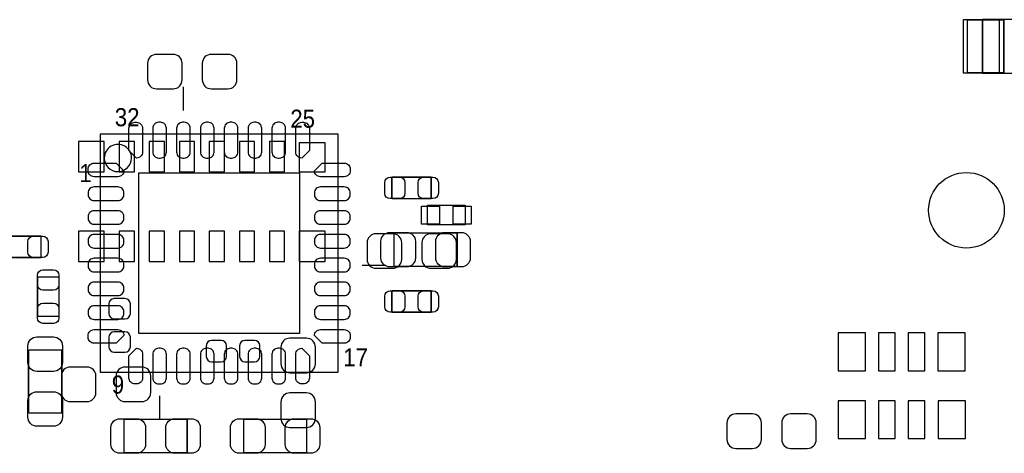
# Model space of a CAD drawing. Extents: x -19 to 83, y 27 to 85.
# Tile 3 of 10: x 24.69 to 41.22, y 38.08 to 45.37. Entities that reach past the tile are written whole.
import ezdxf

# ---------------------------------------------------------------- set-up
doc = ezdxf.new("R2010")
doc.units = 0
for name, color, linetype in [('PG_ASSEMBLY_TOP', 7, 'CONTINUOUS'), ('PIN_BOTTOM', 40, 'CONTINUOUS'), ('PIN_TOP', 5, 'CONTINUOUS')]:
    doc.layers.add(name, color=color, linetype=linetype)

msp = doc.modelspace()

# ---------------------------------------------------------------- linework, layer by layer
at = {"layer": 'PG_ASSEMBLY_TOP'}
for points in [[(40.856408, 44.473622), (42.556176, 44.473622), (42.556176, 45.373798), (40.856408, 45.373798), (40.856408, 44.473622)], [(27.437334, 43.84802), (27.437334, 44.2468)], [(26.037794, 39.44874), (30.035754, 39.44874), (30.035754, 43.4467), (26.037794, 43.4467), (26.037794, 39.44874)], [(31.536132, 41.9227), (31.536132, 42.2529)], [(31.536132, 42.2529), (32.166052, 42.2529)], [(32.166052, 42.2529), (32.166052, 41.9227)], [(32.166052, 41.9227), (31.536132, 41.9227)], [(30.437074, 41.24706), (30.835854, 41.24706)], [(27.036014, 39.04742), (27.036014, 38.64864)]]:
    msp.add_lwpolyline(points, dxfattribs=at)
msp.add_lwpolyline([(40.856408, 44.473622), (40.856408, 45.373798), (41.206166, 45.373798), (41.206166, 44.473622)], close=True, dxfattribs=at)
msp.add_lwpolyline([(26.566114, 43.047666, 1.000235), (26.10739, 43.047666, 0.999765), (26.566114, 43.047666)], format="xyb", dxfattribs=at)
at = {"layer": 'PG_ASSEMBLY_TOP', "const_width": 0.024892}
for points in [[(30.936946, 42.725086), (31.596838, 42.725086)], [(30.936946, 42.364914), (30.936946, 42.725086)], [(31.596838, 42.725086), (31.596838, 42.364914)], [(31.596838, 42.364914), (30.936946, 42.364914)], [(24.383746, 41.734486), (25.043638, 41.734486)], [(25.043638, 41.734486), (25.043638, 41.374314)], [(30.972252, 41.226232), (30.972252, 41.786048)], [(30.972252, 41.786048), (32.032448, 41.786048)], [(32.032448, 41.786048), (32.032448, 41.226232)], [(25.043638, 41.374314), (24.383746, 41.374314)], [(32.032448, 41.226232), (30.972252, 41.226232)], [(24.986742, 40.386762), (24.986742, 41.046654)], [(24.986742, 41.046654), (25.346914, 41.046654)], [(25.346914, 41.046654), (25.346914, 40.386762)], [(30.936946, 40.815006), (31.596838, 40.815006)], [(30.936946, 40.454834), (30.936946, 40.815006)], [(31.596838, 40.815006), (31.596838, 40.454834)], [(25.346914, 40.386762), (24.986742, 40.386762)], [(31.596838, 40.454834), (30.936946, 40.454834)], [(24.835866, 38.758622), (24.835866, 39.818818)], [(24.835866, 39.818818), (25.395682, 39.818818)], [(25.395682, 39.818818), (25.395682, 38.758622)], [(25.395682, 38.758622), (24.835866, 38.758622)], [(26.439876, 38.094412), (26.439876, 38.654228)], [(26.439876, 38.654228), (27.500072, 38.654228)], [(27.500072, 38.654228), (27.500072, 38.094412)], [(28.446476, 38.654228), (29.506672, 38.654228)], [(28.446476, 38.094412), (28.446476, 38.654228)], [(29.506672, 38.654228), (29.506672, 38.094412)], [(27.500072, 38.094412), (26.439876, 38.094412)], [(29.506672, 38.094412), (28.446476, 38.094412)]]:
    msp.add_lwpolyline(points, dxfattribs=at)
at = {"layer": 'PIN_BOTTOM'}
for points in [[(40.52951, 45.36821), (40.52951, 44.47921), (41.13911, 44.47921), (41.13911, 45.36821)], [(26.108152, 42.81678), (26.108152, 43.32478), (25.676352, 43.32478), (25.676352, 42.81678)], [(26.359612, 43.32478), (26.359612, 42.81678), (26.613612, 42.81678), (26.613612, 43.32478)], [(26.862532, 43.32478), (26.862532, 42.81678), (27.116532, 42.81678), (27.116532, 43.32478)], [(27.367992, 43.32478), (27.367992, 42.81678), (27.621992, 42.81678), (27.621992, 43.32478)], [(27.870912, 43.32478), (27.870912, 42.81678), (28.124912, 42.81678), (28.124912, 43.32478)], [(28.376372, 43.32478), (28.376372, 42.81678), (28.630372, 42.81678), (28.630372, 43.32478)], [(28.879292, 43.32478), (28.879292, 42.81678), (29.133292, 42.81678), (29.133292, 43.32478)], [(29.814012, 42.81678), (29.814012, 43.303698), (29.382212, 43.303698), (29.382212, 42.81678)], [(25.676352, 41.81602), (25.676352, 41.30802), (26.108152, 41.30802), (26.108152, 41.81602)], [(26.359612, 41.81602), (26.359612, 41.30802), (26.613612, 41.30802), (26.613612, 41.81602)], [(26.862532, 41.81602), (26.862532, 41.30802), (27.116532, 41.30802), (27.116532, 41.81602)], [(27.367992, 41.81602), (27.367992, 41.30802), (27.621992, 41.30802), (27.621992, 41.81602)], [(27.870912, 41.81602), (27.870912, 41.30802), (28.124912, 41.30802), (28.124912, 41.81602)], [(28.376372, 41.81602), (28.376372, 41.30802), (28.630372, 41.30802), (28.630372, 41.81602)], [(28.879292, 41.81602), (28.879292, 41.30802), (29.133292, 41.30802), (29.133292, 41.81602)], [(29.382212, 41.81602), (29.382212, 41.30802), (29.814012, 41.30802), (29.814012, 41.81602)], [(38.886892, 39.4716), (38.886892, 40.1066), (38.429692, 40.1066), (38.429692, 39.4716)], [(39.384732, 39.4716), (39.384732, 40.1066), (39.105332, 40.1066), (39.105332, 39.4716)], [(39.885112, 39.4716), (39.885112, 40.1066), (39.605712, 40.1066), (39.605712, 39.4716)], [(40.563292, 39.4716), (40.563292, 40.1066), (40.106092, 40.1066), (40.106092, 39.4716)], [(38.886892, 38.3286), (38.886892, 38.9636), (38.429692, 38.9636), (38.429692, 38.3286)], [(39.387272, 38.3286), (39.387272, 38.9636), (39.107872, 38.9636), (39.107872, 38.3286)], [(39.887652, 38.3286), (39.887652, 38.9636), (39.608252, 38.9636), (39.608252, 38.3286)], [(40.568372, 38.3286), (40.568372, 38.9636), (40.111172, 38.9636), (40.111172, 38.3286)]]:
    msp.add_lwpolyline(points, close=True, dxfattribs=at)
for points in [[(26.983944, 44.210732), (27.263852, 44.210732, 0.414846), (27.413966, 44.360846), (27.413966, 44.640754, 0.414846), (27.263852, 44.790868), (26.983944, 44.790868, 0.414846), (26.83383, 44.640754), (26.83383, 44.360846, 0.414846)], [(28.18384, 44.790868), (27.903932, 44.790868, 0.414846), (27.753818, 44.640754), (27.753818, 44.360846, 0.414846), (27.903932, 44.210732), (28.18384, 44.210732, 0.414846), (28.333954, 44.360846), (28.333954, 44.640754, 0.414846)], [(30.671262, 41.193212), (30.95117, 41.193212, 0.414846), (31.101284, 41.343326), (31.101284, 41.623234, 0.414846), (30.95117, 41.773348), (30.671262, 41.773348, 0.414846), (30.521148, 41.623234), (30.521148, 41.343326, 0.414846)], [(31.871158, 41.773348), (31.59125, 41.773348, 0.414846), (31.441136, 41.623234), (31.441136, 41.343326, 0.414846), (31.59125, 41.193212), (31.871158, 41.193212, 0.414846), (32.021272, 41.343326), (32.021272, 41.623234, 0.414846)], [(26.185114, 40.593518), (26.185114, 40.433498, 0.413587), (26.275284, 40.343582), (26.455116, 40.343582, 0.413587), (26.545286, 40.433498), (26.545286, 40.593518, 0.413587), (26.455116, 40.683434), (26.275284, 40.683434, 0.413587)], [(26.545286, 39.873682), (26.545286, 40.033702, 0.413587), (26.455116, 40.123618), (26.275284, 40.123618, 0.413587), (26.185114, 40.033702), (26.185114, 39.873682, 0.413587), (26.275284, 39.783766), (26.455116, 39.783766, 0.413587)], [(29.072332, 39.868348), (29.072332, 39.58844, 0.414846), (29.222446, 39.438326), (29.502354, 39.438326, 0.414846), (29.652468, 39.58844), (29.652468, 39.868348, 0.414846), (29.502354, 40.018462), (29.222446, 40.018462, 0.414846)], [(27.910282, 39.621714), (28.070302, 39.621714, 0.413587), (28.160218, 39.711884), (28.160218, 39.891716, 0.413587), (28.070302, 39.981886), (27.910282, 39.981886, 0.413587), (27.820366, 39.891716), (27.820366, 39.711884, 0.413587)], [(28.630118, 39.981886), (28.470098, 39.981886, 0.413587), (28.380182, 39.891716), (28.380182, 39.711884, 0.413587), (28.470098, 39.621714), (28.630118, 39.621714, 0.413587), (28.720034, 39.711884), (28.720034, 39.891716, 0.413587)], [(25.536652, 38.952932), (25.81656, 38.952932, 0.414846), (25.966674, 39.103046), (25.966674, 39.382954, 0.414846), (25.81656, 39.533068), (25.536652, 39.533068, 0.414846), (25.386538, 39.382954), (25.386538, 39.103046, 0.414846)], [(26.736548, 39.533068), (26.45664, 39.533068, 0.414846), (26.306526, 39.382954), (26.306526, 39.103046, 0.414846), (26.45664, 38.952932), (26.736548, 38.952932, 0.414846), (26.886662, 39.103046), (26.886662, 39.382954, 0.414846)], [(29.652468, 38.668452), (29.652468, 38.94836, 0.414846), (29.502354, 39.098474), (29.222446, 39.098474, 0.414846), (29.072332, 38.94836), (29.072332, 38.668452, 0.414846), (29.222446, 38.518338), (29.502354, 38.518338, 0.414846)], [(36.712144, 38.165532), (36.992052, 38.165532, 0.414846), (37.142166, 38.315646), (37.142166, 38.595554, 0.414846), (36.992052, 38.745668), (36.712144, 38.745668, 0.414846), (36.56203, 38.595554), (36.56203, 38.315646, 0.414846)], [(37.91204, 38.745668), (37.632132, 38.745668, 0.414846), (37.482018, 38.595554), (37.482018, 38.315646, 0.414846), (37.632132, 38.165532), (37.91204, 38.165532, 0.414846), (38.062154, 38.315646), (38.062154, 38.595554, 0.414846)]]:
    msp.add_lwpolyline(points, format="xyb", close=True, dxfattribs=at)
msp.add_circle((40.583612, 42.168572), 0.635, dxfattribs=at)
at = {"layer": 'PIN_TOP'}
for points in [[(40.601392, 44.47921), (40.601392, 45.36821), (41.210992, 45.36821), (41.210992, 44.47921)], [(26.686764, 40.09771), (26.686764, 42.79773), (29.386784, 42.79773), (29.386784, 40.09771)], [(31.736538, 42.2402), (31.736538, 41.9354), (31.431738, 41.9354), (31.431738, 42.2402)], [(32.270446, 42.2402), (32.270446, 41.9354), (31.965646, 41.9354), (31.965646, 42.2402)]]:
    msp.add_lwpolyline(points, close=True, dxfattribs=at)
for points in [[(26.65095, 43.647614, -0.414214), (26.751026, 43.547538), (26.751026, 43.147742, -0.414214), (26.65095, 43.047666), (26.522426, 43.17619), (26.522426, 43.547538, -0.414214), (26.622502, 43.647614)], [(27.051, 43.647614), (27.022552, 43.647614, 0.414214), (26.922476, 43.547538), (26.922476, 43.147742, 0.414214), (27.022552, 43.047666), (27.051, 43.047666, 0.414214), (27.151076, 43.147742), (27.151076, 43.547538, 0.414214)], [(27.45105, 43.647614), (27.422602, 43.647614, 0.414214), (27.322526, 43.547538), (27.322526, 43.147742, 0.414214), (27.422602, 43.047666), (27.45105, 43.047666, 0.414214), (27.551126, 43.147742), (27.551126, 43.547538, 0.414214)], [(27.8511, 43.647614), (27.822652, 43.647614, 0.414214), (27.722576, 43.547538), (27.722576, 43.147742, 0.414214), (27.822652, 43.047666), (27.8511, 43.047666, 0.414214), (27.951176, 43.147742), (27.951176, 43.547538, 0.414214)], [(28.250896, 43.647614), (28.222448, 43.647614, 0.414214), (28.122372, 43.547538), (28.122372, 43.147742, 0.414214), (28.222448, 43.047666), (28.250896, 43.047666, 0.414214), (28.350972, 43.147742), (28.350972, 43.547538, 0.414214)], [(28.650946, 43.647614), (28.622498, 43.647614, 0.414214), (28.522422, 43.547538), (28.522422, 43.147742, 0.414214), (28.622498, 43.047666), (28.650946, 43.047666, 0.414214), (28.751022, 43.147742), (28.751022, 43.547538, 0.414214)], [(29.050996, 43.647614), (29.022548, 43.647614, 0.414214), (28.922472, 43.547538), (28.922472, 43.147742, 0.414214), (29.022548, 43.047666), (29.050996, 43.047666, 0.414214), (29.151072, 43.147742), (29.151072, 43.547538, 0.414214)], [(29.451046, 43.647614, -0.414214), (29.551122, 43.547538), (29.551122, 43.17619), (29.422598, 43.047666, -0.414214), (29.322522, 43.147742), (29.322522, 43.547538, -0.414214), (29.422598, 43.647614)], [(25.83688, 42.861992, -0.414214), (25.936956, 42.962068), (26.308304, 42.962068), (26.436828, 42.833544, -0.414214), (26.336752, 42.733468), (25.936956, 42.733468, -0.414214), (25.83688, 42.833544)], [(30.236668, 42.833544, -0.414214), (30.136592, 42.733468), (29.736796, 42.733468, -0.414214), (29.63672, 42.833544), (29.765244, 42.962068), (30.136592, 42.962068, -0.414214), (30.236668, 42.861992)], [(30.906974, 42.725086), (31.066994, 42.725086, -0.413587), (31.15691, 42.634916), (31.15691, 42.455084, -0.413587), (31.066994, 42.364914), (30.906974, 42.364914, -0.413587), (30.817058, 42.455084), (30.817058, 42.634916, -0.413587)], [(31.62681, 42.364914), (31.46679, 42.364914, -0.413587), (31.376874, 42.455084), (31.376874, 42.634916, -0.413587), (31.46679, 42.725086), (31.62681, 42.725086, -0.413587), (31.716726, 42.634916), (31.716726, 42.455084, -0.413587)], [(26.436828, 42.433494), (26.436828, 42.461942, 0.414214), (26.336752, 42.562018), (25.936956, 42.562018, 0.414214), (25.83688, 42.461942), (25.83688, 42.433494, 0.414214), (25.936956, 42.333418), (26.336752, 42.333418, 0.414214)], [(29.63672, 42.461942), (29.63672, 42.433494, 0.414214), (29.736796, 42.333418), (30.136592, 42.333418, 0.414214), (30.236668, 42.433494), (30.236668, 42.461942, 0.414214), (30.136592, 42.562018), (29.736796, 42.562018, 0.414214)], [(26.436828, 42.033444), (26.436828, 42.061892, 0.414214), (26.336752, 42.161968), (25.936956, 42.161968, 0.414214), (25.83688, 42.061892), (25.83688, 42.033444, 0.414214), (25.936956, 41.933368), (26.336752, 41.933368, 0.414214)], [(29.63672, 42.061892), (29.63672, 42.033444, 0.414214), (29.736796, 41.933368), (30.136592, 41.933368, 0.414214), (30.236668, 42.033444), (30.236668, 42.061892, 0.414214), (30.136592, 42.161968), (29.736796, 42.161968, 0.414214)], [(25.07361, 41.374314), (24.91359, 41.374314, -0.413587), (24.823674, 41.464484), (24.823674, 41.644316, -0.413587), (24.91359, 41.734486), (25.07361, 41.734486, -0.413587), (25.163526, 41.644316), (25.163526, 41.464484, -0.413587)], [(26.436828, 41.633394), (26.436828, 41.661842, 0.414214), (26.336752, 41.761918), (25.936956, 41.761918, 0.414214), (25.83688, 41.661842), (25.83688, 41.633394, 0.414214), (25.936956, 41.533318), (26.336752, 41.533318, 0.414214)], [(29.63672, 41.661842), (29.63672, 41.633394, 0.414214), (29.736796, 41.533318), (30.136592, 41.533318, 0.414214), (30.236668, 41.633394), (30.236668, 41.661842, 0.414214), (30.136592, 41.761918), (29.736796, 41.761918, 0.414214)], [(30.902402, 41.796208), (31.18231, 41.796208, -0.414846), (31.332424, 41.646094), (31.332424, 41.366186, -0.414846), (31.18231, 41.216072), (30.902402, 41.216072, -0.414846), (30.752288, 41.366186), (30.752288, 41.646094, -0.414846)], [(32.102298, 41.216072), (31.82239, 41.216072, -0.414846), (31.672276, 41.366186), (31.672276, 41.646094, -0.414846), (31.82239, 41.796208), (32.102298, 41.796208, -0.414846), (32.252412, 41.646094), (32.252412, 41.366186, -0.414846)], [(26.436828, 41.233598), (26.436828, 41.262046, 0.414214), (26.336752, 41.362122), (25.936956, 41.362122, 0.414214), (25.83688, 41.262046), (25.83688, 41.233598, 0.414214), (25.936956, 41.133522), (26.336752, 41.133522, 0.414214)], [(29.63672, 41.262046), (29.63672, 41.233598, 0.414214), (29.736796, 41.133522), (30.136592, 41.133522, 0.414214), (30.236668, 41.233598), (30.236668, 41.262046, 0.414214), (30.136592, 41.362122), (29.736796, 41.362122, 0.414214)], [(25.346914, 41.076626), (25.346914, 40.916606, -0.413587), (25.256744, 40.82669), (25.076912, 40.82669, -0.413587), (24.986742, 40.916606), (24.986742, 41.076626, -0.413587), (25.076912, 41.166542), (25.256744, 41.166542, -0.413587)], [(26.436828, 40.833548), (26.436828, 40.861996, 0.414214), (26.336752, 40.962072), (25.936956, 40.962072, 0.414214), (25.83688, 40.861996), (25.83688, 40.833548, 0.414214), (25.936956, 40.733472), (26.336752, 40.733472, 0.414214)], [(29.63672, 40.861996), (29.63672, 40.833548, 0.414214), (29.736796, 40.733472), (30.136592, 40.733472, 0.414214), (30.236668, 40.833548), (30.236668, 40.861996, 0.414214), (30.136592, 40.962072), (29.736796, 40.962072, 0.414214)], [(30.906974, 40.815006), (31.066994, 40.815006, -0.413587), (31.15691, 40.724836), (31.15691, 40.545004, -0.413587), (31.066994, 40.454834), (30.906974, 40.454834, -0.413587), (30.817058, 40.545004), (30.817058, 40.724836, -0.413587)], [(31.62681, 40.454834), (31.46679, 40.454834, -0.413587), (31.376874, 40.545004), (31.376874, 40.724836, -0.413587), (31.46679, 40.815006), (31.62681, 40.815006, -0.413587), (31.716726, 40.724836), (31.716726, 40.545004, -0.413587)], [(24.986742, 40.35679), (24.986742, 40.51681, -0.413587), (25.076912, 40.606726), (25.256744, 40.606726, -0.413587), (25.346914, 40.51681), (25.346914, 40.35679, -0.413587), (25.256744, 40.266874), (25.076912, 40.266874, -0.413587)], [(26.436828, 40.433498), (26.436828, 40.461946, 0.414214), (26.336752, 40.562022), (25.936956, 40.562022, 0.414214), (25.83688, 40.461946), (25.83688, 40.433498, 0.414214), (25.936956, 40.333422), (26.336752, 40.333422, 0.414214)], [(29.63672, 40.461946), (29.63672, 40.433498, 0.414214), (29.736796, 40.333422), (30.136592, 40.333422, 0.414214), (30.236668, 40.433498), (30.236668, 40.461946, 0.414214), (30.136592, 40.562022), (29.736796, 40.562022, 0.414214)], [(25.405842, 39.888668), (25.405842, 39.60876, -0.414846), (25.255728, 39.458646), (24.97582, 39.458646, -0.414846), (24.825706, 39.60876), (24.825706, 39.888668, -0.414846), (24.97582, 40.038782), (25.255728, 40.038782, -0.414846)], [(25.83688, 40.061896, -0.414214), (25.936956, 40.161972), (26.336752, 40.161972, -0.414214), (26.436828, 40.061896), (26.308304, 39.933372), (25.936956, 39.933372, -0.414214), (25.83688, 40.033448)], [(30.236668, 40.033448, -0.414214), (30.136592, 39.933372), (29.765244, 39.933372), (29.63672, 40.061896, -0.414214), (29.736796, 40.161972), (30.136592, 40.161972, -0.414214), (30.236668, 40.061896)], [(26.622502, 39.247826, -0.414214), (26.522426, 39.347902), (26.522426, 39.71925), (26.65095, 39.847774, -0.414214), (26.751026, 39.747698), (26.751026, 39.347902, -0.414214), (26.65095, 39.247826)], [(27.051, 39.847774), (27.022552, 39.847774, 0.414214), (26.922476, 39.747698), (26.922476, 39.347902, 0.414214), (27.022552, 39.247826), (27.051, 39.247826, 0.414214), (27.151076, 39.347902), (27.151076, 39.747698, 0.414214)], [(27.45105, 39.847774), (27.422602, 39.847774, 0.414214), (27.322526, 39.747698), (27.322526, 39.347902, 0.414214), (27.422602, 39.247826), (27.45105, 39.247826, 0.414214), (27.551126, 39.347902), (27.551126, 39.747698, 0.414214)], [(27.8511, 39.847774), (27.822652, 39.847774, 0.414214), (27.722576, 39.747698), (27.722576, 39.347902, 0.414214), (27.822652, 39.247826), (27.8511, 39.247826, 0.414214), (27.951176, 39.347902), (27.951176, 39.747698, 0.414214)], [(28.250896, 39.847774), (28.222448, 39.847774, 0.414214), (28.122372, 39.747698), (28.122372, 39.347902, 0.414214), (28.222448, 39.247826), (28.250896, 39.247826, 0.414214), (28.350972, 39.347902), (28.350972, 39.747698, 0.414214)], [(28.650946, 39.847774), (28.622498, 39.847774, 0.414214), (28.522422, 39.747698), (28.522422, 39.347902, 0.414214), (28.622498, 39.247826), (28.650946, 39.247826, 0.414214), (28.751022, 39.347902), (28.751022, 39.747698, 0.414214)], [(29.050996, 39.847774), (29.022548, 39.847774, 0.414214), (28.922472, 39.747698), (28.922472, 39.347902, 0.414214), (29.022548, 39.247826), (29.050996, 39.247826, 0.414214), (29.151072, 39.347902), (29.151072, 39.747698, 0.414214)], [(29.422598, 39.247826, -0.414214), (29.322522, 39.347902), (29.322522, 39.747698, -0.414214), (29.422598, 39.847774), (29.551122, 39.71925), (29.551122, 39.347902, -0.414214), (29.451046, 39.247826)], [(24.825706, 38.688772), (24.825706, 38.96868, -0.414846), (24.97582, 39.118794), (25.255728, 39.118794, -0.414846), (25.405842, 38.96868), (25.405842, 38.688772, -0.414846), (25.255728, 38.538658), (24.97582, 38.538658, -0.414846)], [(26.370026, 38.664388), (26.649934, 38.664388, -0.414846), (26.800048, 38.514274), (26.800048, 38.234366, -0.414846), (26.649934, 38.084252), (26.370026, 38.084252, -0.414846), (26.219912, 38.234366), (26.219912, 38.514274, -0.414846)], [(27.569922, 38.084252), (27.290014, 38.084252, -0.414846), (27.1399, 38.234366), (27.1399, 38.514274, -0.414846), (27.290014, 38.664388), (27.569922, 38.664388, -0.414846), (27.720036, 38.514274), (27.720036, 38.234366, -0.414846)], [(28.376626, 38.664388), (28.656534, 38.664388, -0.414846), (28.806648, 38.514274), (28.806648, 38.234366, -0.414846), (28.656534, 38.084252), (28.376626, 38.084252, -0.414846), (28.226512, 38.234366), (28.226512, 38.514274, -0.414846)], [(29.576522, 38.084252), (29.296614, 38.084252, -0.414846), (29.1465, 38.234366), (29.1465, 38.514274, -0.414846), (29.296614, 38.664388), (29.576522, 38.664388, -0.414846), (29.726636, 38.514274), (29.726636, 38.234366, -0.414846)]]:
    msp.add_lwpolyline(points, format="xyb", close=True, dxfattribs=at)

# ---------------------------------------------------------------- texts
at = {"layer": 'PG_ASSEMBLY_TOP', "width": 0.916667}
for s, p in [('32', (26.284174, 43.58132)), ('25', (29.230574, 43.55592)), ('1', (25.687274, 42.64152)), ('17', (30.119574, 39.54272)), ('9', (26.233374, 39.08552))]:
    msp.add_text(s, height=0.3048, dxfattribs=at).set_placement(p)

doc.saveas('drawing.dxf')
